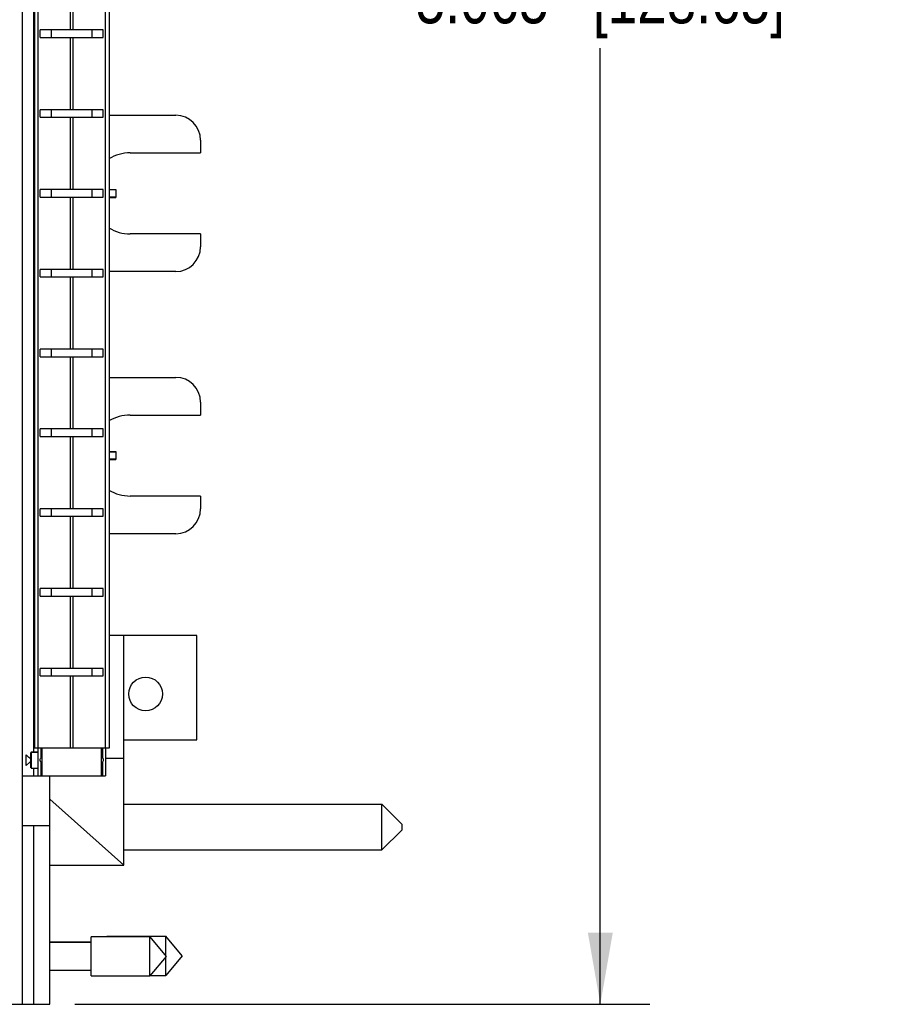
# Model space of a CAD drawing. Header units: inches. Extents: x 0.2 to 16.8, y 0.2 to 10.8.
# Tile 11 of 28: x 9.3 to 11.4, y 2.9 to 5.3. Entities that reach past the tile are written whole.
import ezdxf

# ---------------------------------------------------------------- set-up
doc = ezdxf.new("R2010")
doc.units = ezdxf.units.IN
doc.header["$LTSCALE"] = 0.935
doc.header["$MEASUREMENT"] = 0
doc.layers.get('0').update_dxf_attribs({"linetype": 'CONTINUOUS'})
doc.layers.add('DIMENSIONS', color=7, linetype='CONTINUOUS')
doc.styles.get("Standard").update_dxf_attribs({"font": 'txt', "width": 0.8})
doc.dimstyles.new('DIMSTYLE_4', dxfattribs={"dimtxt": 0.125, "dimasz": 0.18, "dimexe": 0.18, "dimexo": 0.0625, "dimgap": 0.09, "dimtad": 0, "dimtih": 1, "dimtoh": 1, "dimdec": 3, "dimzin": 4, "dimdsep": 46, "dimtxsty": 'STANDARD', "dimblk": '_FILLED', "dimblk1": '_FILLED', "dimblk2": '_FILLED', "dimcen": 0.09, "dimadec": 0, "dimazin": 0, "dimtp": 0.01, "dimtm": 0.01, "dimtfac": 1, "dimtdec": 3, "dimtofl": 0, "dimtmove": 0, "dimatfit": 3, "dimldrblk": '_FILLED', "dimfxl": 1, "dimtolj": 1, "dimtzin": 4, "dimarcsym": 0})

# ---------------------------------------------------------------- blocks, each defined once
blk = doc.blocks.new('_FILLED')
at = {"color": 0, "linetype": 'BYBLOCK'}
blk.add_solid([(0, 0), (-1, 0.174), (-1, -0.174)], dxfattribs=at)
blk = doc.blocks.new('*D20')
at = {"layer": 'DIMENSIONS', "color": 2, "linetype": 'CONTINUOUS'}
for p, q in [((9.3649, 7.9351), (10.8542, 7.9351)), ((10.7292, 7.9351), (10.7292, 5.5277)), ((10.7292, 2.8702), (10.7292, 5.2777)), ((9.4057, 2.8702), (10.8542, 2.8702))]:
    blk.add_line(p, q, dxfattribs=at)
at = {"layer": 'DIMENSIONS', "color": 2, "linetype": 'CONTINUOUS', "xscale": 0.18, "yscale": 0.18, "zscale": 0.18}
for p, rotation in [((10.7292, 7.9351), 90), ((10.7292, 2.8702), 270)]:
    blk.add_blockref('_FILLED', p, dxfattribs=dict(at, rotation=rotation))
at = {"layer": 'DIMENSIONS', "color": 2, "linetype": 'CONTINUOUS', "insert": (10.7292, 5.4652), "char_height": 0.125, "width": 1.425, "attachment_point": 2, "line_spacing_factor": 0.9}
blk.add_mtext('5.065{\\Ftxt.shx;\\W1.000000;\\H0.125000; }[128.65]', dxfattribs=at)

msp = doc.modelspace()

# ---------------------------------------------------------------- linework, layer by layer
at = {"color": 6, "linetype": 'CONTINUOUS'}
for p, q in [((9.2732, 7.9351), (9.2732, 2.8702)), ((9.2832, 3.4984), (9.2886, 3.4936)), ((9.2832, 3.4719), (9.2832, 3.4983)), ((9.2952, 3.5015), (9.2952, 3.5046)), ((9.2962, 3.5056), (9.3132, 3.5056)), ((9.2962, 3.5056), (9.2962, 3.4646)), ((9.3132, 3.5151), (9.3132, 3.4451)), ((9.4832, 3.5151), (9.4832, 3.4451)), ((9.2927, 3.4802), (9.2832, 3.4719)), ((9.2886, 3.4936), (9.2895, 3.4929)), ((9.2895, 3.4929), (9.2904, 3.4921)), ((9.2927, 3.4901), (9.2952, 3.4878)), ((9.2952, 3.4824), (9.2927, 3.4802)), ((9.2952, 3.4656), (9.2952, 3.4687)), ((9.2962, 3.4646), (9.3132, 3.4646)), ((9.2732, 3.4451), (9.4832, 3.4451)), ((9.3432, 2.8702), (9.3432, 3.4451)), ((9.2732, 3.3201), (9.3432, 3.3201)), ((9.2432, 2.8702), (9.3432, 2.8702))]:
    msp.add_line(p, q, dxfattribs=at)
at = {"color": 9, "linetype": 'CONTINUOUS'}
for p, q in [((9.3024, 3.5056), (9.3024, 7.5246)), ((9.3132, 7.5151), (9.3132, 3.5151)), ((9.4833, 3.5151), (9.4833, 7.5151)), ((9.3951, 5.3237), (9.3951, 5.5056)), ((9.4013, 5.5056), (9.4013, 5.3237)), ((9.3951, 5.1227), (9.3951, 5.3047)), ((9.4013, 5.3047), (9.4013, 5.1227)), ((9.3951, 4.9218), (9.3951, 5.1037)), ((9.4013, 5.1037), (9.4013, 4.9218)), ((9.3951, 4.7208), (9.3951, 4.9028)), ((9.4013, 4.9028), (9.4013, 4.7208)), ((9.3951, 4.5199), (9.3951, 4.7018)), ((9.4013, 4.7018), (9.4013, 4.5199)), ((9.3951, 4.3189), (9.3951, 4.5009)), ((9.4013, 4.5009), (9.4013, 4.3189)), ((9.3951, 4.118), (9.3951, 4.2999)), ((9.4013, 4.2999), (9.4013, 4.118)), ((9.3951, 3.917), (9.3951, 4.099)), ((9.4013, 4.099), (9.4013, 3.917)), ((9.3951, 3.7161), (9.3951, 3.898)), ((9.4013, 3.898), (9.4013, 3.7161)), ((9.3951, 3.5151), (9.3951, 3.6971)), ((9.4013, 3.6971), (9.4013, 3.5151)), ((9.2962, 3.5052), (9.3132, 3.5052)), ((9.3209, 3.4905), (9.3209, 3.5151)), ((9.3232, 3.5151), (9.3232, 3.4451)), ((9.4732, 3.4451), (9.4732, 3.5151)), ((9.4755, 3.5151), (9.4755, 3.4905)), ((9.3209, 3.4451), (9.3209, 3.4798)), ((9.4755, 3.4798), (9.4755, 3.4451)), ((9.3024, 3.4451), (9.3024, 3.4646)), ((9.3024, 2.8702), (9.3024, 3.3201))]:
    msp.add_line(p, q, dxfattribs=at)
at = {"color": 7, "linetype": 'CONTINUOUS'}
for p, q in [((9.3042, 7.5151), (9.3042, 3.5151)), ((9.4922, 7.5151), (9.4922, 3.5151)), ((9.4775, 5.3237), (9.319, 5.3237)), ((9.319, 5.3047), (9.319, 5.3237)), ((9.3477, 5.3047), (9.3477, 5.3237)), ((9.4488, 5.3237), (9.4488, 5.3047)), ((9.4775, 5.3047), (9.4775, 5.3237)), ((9.319, 5.3047), (9.4775, 5.3047)), ((9.4775, 5.1227), (9.319, 5.1227)), ((9.319, 5.1037), (9.319, 5.1227)), ((9.3477, 5.1037), (9.3477, 5.1227)), ((9.4488, 5.1227), (9.4488, 5.1037)), ((9.4775, 5.1037), (9.4775, 5.1227)), ((9.4922, 5.1088), (9.66, 5.1088)), ((9.319, 5.1037), (9.4775, 5.1037)), ((9.7225, 5.0463), (9.7225, 5.014)), ((9.5454, 5.014), (9.7225, 5.014)), ((9.4775, 4.9218), (9.319, 4.9218)), ((9.319, 4.9028), (9.319, 4.9218)), ((9.3477, 4.9028), (9.3477, 4.9218)), ((9.4488, 4.9218), (9.4488, 4.9028)), ((9.4775, 4.9028), (9.4775, 4.9218)), ((9.4922, 4.922), (9.5092, 4.922)), ((9.5092, 4.9206), (9.4922, 4.9206)), ((9.5092, 4.922), (9.5092, 4.902)), ((9.319, 4.9028), (9.4775, 4.9028)), ((9.4922, 4.9033), (9.5092, 4.9033)), ((9.4922, 4.902), (9.5092, 4.902)), ((9.7225, 4.81), (9.5454, 4.81)), ((9.7225, 4.81), (9.7225, 4.7776)), ((9.4775, 4.7208), (9.319, 4.7208)), ((9.319, 4.7018), (9.319, 4.7208)), ((9.3477, 4.7018), (9.3477, 4.7208)), ((9.4488, 4.7208), (9.4488, 4.7018)), ((9.4775, 4.7018), (9.4775, 4.7208)), ((9.66, 4.7151), (9.4922, 4.7151)), ((9.319, 4.7018), (9.4775, 4.7018)), ((9.4775, 4.5199), (9.319, 4.5199)), ((9.319, 4.5009), (9.319, 4.5199)), ((9.3477, 4.5009), (9.3477, 4.5199)), ((9.4488, 4.5199), (9.4488, 4.5009)), ((9.4775, 4.5009), (9.4775, 4.5199)), ((9.319, 4.5009), (9.4775, 4.5009)), ((9.4922, 4.4488), (9.66, 4.4488)), ((9.7225, 4.3863), (9.7225, 4.354)), ((9.5454, 4.354), (9.7225, 4.354)), ((9.4775, 4.3189), (9.319, 4.3189)), ((9.319, 4.2999), (9.319, 4.3189)), ((9.3477, 4.2999), (9.3477, 4.3189)), ((9.4488, 4.3189), (9.4488, 4.2999)), ((9.4775, 4.2999), (9.4775, 4.3189)), ((9.319, 4.2999), (9.4775, 4.2999)), ((9.4922, 4.262), (9.5092, 4.262)), ((9.5092, 4.2606), (9.4922, 4.2606)), ((9.4922, 4.2433), (9.5092, 4.2433)), ((9.4922, 4.242), (9.5092, 4.242)), ((9.5092, 4.262), (9.5092, 4.242)), ((9.7225, 4.15), (9.5454, 4.15)), ((9.7225, 4.15), (9.7225, 4.1176)), ((9.4775, 4.118), (9.319, 4.118)), ((9.319, 4.099), (9.319, 4.118)), ((9.3477, 4.099), (9.3477, 4.118)), ((9.4488, 4.118), (9.4488, 4.099)), ((9.4775, 4.099), (9.4775, 4.118)), ((9.319, 4.099), (9.4775, 4.099)), ((9.66, 4.0551), (9.4922, 4.0551)), ((9.4775, 3.917), (9.319, 3.917)), ((9.319, 3.898), (9.319, 3.917)), ((9.319, 3.898), (9.4775, 3.898)), ((9.3477, 3.898), (9.3477, 3.917)), ((9.4488, 3.917), (9.4488, 3.898)), ((9.4775, 3.898), (9.4775, 3.917)), ((9.7132, 3.7992), (9.4922, 3.7992)), ((9.5292, 3.2202), (9.5292, 3.7992)), ((9.7132, 3.5362), (9.7132, 3.7992)), ((9.4775, 3.7161), (9.319, 3.7161)), ((9.319, 3.6971), (9.319, 3.7161)), ((9.319, 3.6971), (9.4775, 3.6971)), ((9.3477, 3.6971), (9.3477, 3.7161)), ((9.4488, 3.7161), (9.4488, 3.6971)), ((9.4775, 3.6971), (9.4775, 3.7161)), ((9.5292, 3.5362), (9.7132, 3.5362)), ((9.2952, 3.4687), (9.2952, 3.5015)), ((9.4922, 3.5151), (9.3042, 3.5151)), ((9.3188, 3.4851), (9.3191, 3.4872)), ((9.3191, 3.4831), (9.3188, 3.4851)), ((9.3191, 3.4872), (9.3198, 3.4891)), ((9.3198, 3.4891), (9.3209, 3.4905)), ((9.4767, 3.4812), (9.4755, 3.4798)), ((9.4773, 3.4831), (9.4767, 3.4812)), ((9.4773, 3.4872), (9.4776, 3.4851)), ((9.4776, 3.4851), (9.4773, 3.4831)), ((9.5292, 3.4892), (9.4832, 3.4892)), ((9.3432, 3.3865), (9.5292, 3.2202)), ((9.5292, 3.374), (10.1792, 3.374)), ((10.2292, 3.324), (10.1792, 3.374)), ((10.1792, 3.259), (10.1792, 3.374)), ((10.2292, 3.324), (10.2292, 3.309)), ((10.2292, 3.309), (10.1792, 3.259)), ((9.5292, 3.259), (10.1792, 3.259)), ((9.3432, 3.2202), (9.5292, 3.2202)), ((9.3432, 3.0273), (9.4469, 3.0273)), ((9.4469, 3.0261), (9.3432, 3.0261)), ((9.595, 3.0402), (9.4469, 3.0402)), ((9.4469, 2.9418), (9.4469, 3.0402)), ((9.4869, 3.0414), (9.635, 3.0414)), ((9.595, 3.0402), (9.6363, 2.991)), ((9.595, 2.9418), (9.595, 3.0402)), ((9.6763, 2.9922), (9.635, 3.0414)), ((9.635, 2.9922), (9.635, 3.0414)), ((9.6363, 2.991), (9.595, 2.9418)), ((9.6763, 2.9922), (9.635, 2.943)), ((9.635, 2.943), (9.635, 2.9895)), ((9.3432, 2.956), (9.4469, 2.956)), ((9.4469, 2.9418), (9.595, 2.9418)), ((9.596, 2.943), (9.635, 2.943))]:
    msp.add_line(p, q, dxfattribs=at)
msp.add_circle((9.5842, 3.6516), 0.0425, dxfattribs=at)
for centre, radius, start, end in [((9.66, 5.0463), 0.0625, 0, 90), ((9.5454, 4.912), 0.102, 90, 121.5245), ((9.5454, 4.912), 0.102, 238.4761, 270), ((9.66, 4.7776), 0.0625, 270, 360), ((9.66, 4.3863), 0.0625, 0, 90), ((9.5454, 4.252), 0.102, 90, 121.5245), ((9.5454, 4.252), 0.102, 238.4761, 270), ((9.66, 4.1176), 0.0625, 270, 360)]:
    msp.add_arc(centre, radius, start, end, dxfattribs=at)
at = {"color": 6, "linetype": 'CONTINUOUS'}
msp.add_arc((8.5432, 2.6484), 1.127, 48.3166, 48.4745, dxfattribs=at)
at = {"color": 7, "linetype": 'CONTINUOUS'}
for points, knots in [([(9.3209, 3.4798), (9.3204, 3.4802), (9.3196, 3.4813), (9.3192, 3.4825), (9.3191, 3.4831)], [0, 0, 0, 0, 0.498049, 1, 1, 1, 1]), ([(9.4755, 3.4905), (9.476, 3.49), (9.4768, 3.489), (9.4772, 3.4878), (9.4773, 3.4872)], [0, 0, 0, 0, 0.498048, 1, 1, 1, 1])]:
    msp.add_open_spline(points, degree=3, knots=knots, dxfattribs=at)

# ---------------------------------------------------------------- dimensions: what is measured, and where the dimension line sits
at = {"layer": 'DIMENSIONS', "color": 2, "linetype": 'CONTINUOUS'}
dim = msp.add_linear_dim(base=(10.7292, 2.8702), p1=(9.3649, 7.9351), p2=(9.4057, 2.8702), angle=270, dimstyle='DIMSTYLE_4', dxfattribs=at)
dim.commit()
dim.dimension.update_dxf_attribs({"geometry": '*D20', "text_midpoint": (10.5792, 5.4027), "dimtype": 160})

doc.saveas('drawing.dxf')
